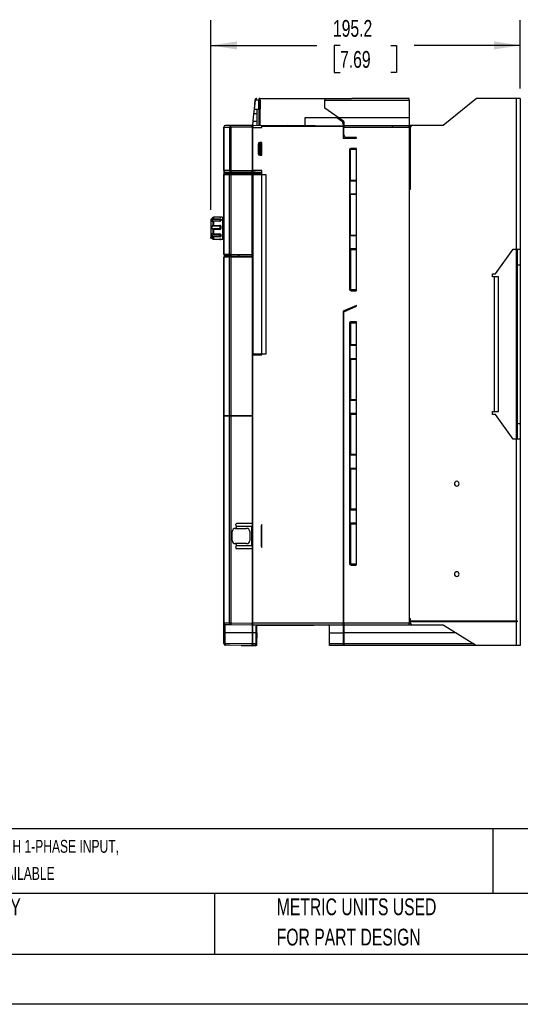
# Model space of a CAD drawing. Header units: millimetres. Extents: x 0 to 1397, y 0 to 1080.
# Tile 3 of 27: x 480 to 796, y 0 to 621. Entities that reach past the tile are written whole.
import ezdxf

# ---------------------------------------------------------------- set-up
doc = ezdxf.new("R2010")
doc.units = ezdxf.units.MM
doc.header["$LTSCALE"] = 5
doc.linetypes.add('CENTERX2', pattern=[20.32, 12.7, -2.54, 2.54, -2.54])
doc.layers.add('DIMENSIONS', color=140, linetype='Continuous', lineweight=25)
doc.layers.add('TEXT', color=140, linetype='Continuous', lineweight=25)
doc.styles.add('SLDTEXTSTYLE0', font='TXT', dxfattribs={"width": 0.7})
doc.dimstyles.new('SLDDIMSTYLE0', dxfattribs={"dimtxt": 10.790039, "dimasz": 16.51, "dimexe": 0, "dimexo": 0.0625, "dimgap": 2.69751, "dimtad": 0, "dimtih": 1, "dimtoh": 1, "dimrnd": 1e-09, "dimzin": 12, "dimdsep": 46, "dimtxsty": 'SLDTEXTSTYLE0', "dimsah": 1, "dimcen": 0.09, "dimadec": 0, "dimazin": 3, "dimtfac": 1, "dimtofl": 0, "dimtmove": 0, "dimatfit": 3, "dimfxl": 0, "dimfrac": 2, "dimtolj": 1, "dimtzin": 12, "dimarcsym": 0})
doc.dimstyles.new('SLDDIMSTYLE5', dxfattribs={"dimtxt": 10.790039, "dimasz": 16.51, "dimexe": 0, "dimexo": 0.0625, "dimgap": 2.69751, "dimtad": 0, "dimtih": 1, "dimtoh": 1, "dimrnd": 1e-09, "dimzin": 4, "dimdsep": 46, "dimtxsty": 'SLDTEXTSTYLE0', "dimsah": 1, "dimcen": 0.09, "dimadec": 0, "dimazin": 1, "dimtfac": 1, "dimtofl": 0, "dimtmove": 0, "dimatfit": 3, "dimfxl": 0, "dimfrac": 2, "dimtolj": 1, "dimtzin": 12, "dimarcsym": 0})

# ---------------------------------------------------------------- blocks, each defined once
blk = doc.blocks.new('SW_NOTE_0')
at = {"layer": 'TEXT', "color": 0, "linetype": 'CENTERX2', "lineweight": 18, "char_height": 8.12941, "attachment_point": 1, "style": 'SLDTEXTSTYLE0'}
for s, insert in [('IRONHORSE ACG SERIES AC GENERAL PURPOSE DRIVE, ENCLOSED, 460 VAC, 30HP WITH 3-PHASE INPUT, 15HP WITH 1-PHASE INPUT,', (0, 10.48)), ('SVC OR V/Hz MODE, F FRAME, RS-485, MODBUS, 100KA SCCR. OPTIONAL ETHERNET/IP AND MODBUS TCP CARD AVAILABLE', (0, -6.65))]:
    blk.add_mtext(s, dxfattribs=dict(at, insert=insert))
blk = doc.blocks.new('SW_NOTE_0_3')
at = {"layer": 'TEXT', "color": 0, "linetype": 'CENTERX2', "lineweight": 18, "char_height": 10.5833, "attachment_point": 1, "style": 'SLDTEXTSTYLE0'}
for s, insert in [('PART DIMENSIONS MAY DIFFER SLIGHTLY', (0, 13.64)), ("DUE TO MANUFACTURER'S VARIANCES", (0, -5.47))]:
    blk.add_mtext(s, dxfattribs=dict(at, insert=insert))
blk = doc.blocks.new('SW_NOTE_0_6')
at = {"layer": 'TEXT', "color": 0, "linetype": 'CENTERX2', "lineweight": 18, "char_height": 10.5833, "attachment_point": 1, "style": 'SLDTEXTSTYLE0'}
for s, insert in [('METRIC UNITS USED', (0, 13.64)), ('FOR PART DESIGN', (0, -5.47))]:
    blk.add_mtext(s, dxfattribs=dict(at, insert=insert))
blk = doc.blocks.new('_D_14')
at = {"layer": 'DIMENSIONS'}
for p, q in [((802.32, 571.45), (850.51, 571.45)), ((834.64, 571.45), (834.64, 418.52)), ((814.12, 398.95), (810.49, 398.95)), ((810.49, 398.95), (810.49, 381.8)), ((855.16, 398.95), (858.78, 398.95)), ((858.78, 398.95), (858.78, 381.8)), ((810.49, 381.8), (814.12, 381.8)), ((834.64, 226.45), (834.64, 379.39)), ((858.78, 381.8), (855.16, 381.8)), ((802.32, 226.45), (850.51, 226.45))]:
    blk.add_line(p, q, dxfattribs=at)
for points in [[(834.64, 571.45), (832.1, 554.94), (837.18, 554.94)], [(834.64, 226.45), (837.18, 242.96), (832.1, 242.96)]]:
    blk.add_solid(points, dxfattribs=at)
at = {"layer": 'DIMENSIONS', "char_height": 10.583, "attachment_point": 1, "style": 'SLDTEXTSTYLE0'}
for s, insert in [('345.0', (814.12, 415.01)), ('13.58', (814.12, 395.45))]:
    blk.add_mtext(s, dxfattribs=dict(at, insert=insert))
blk = doc.blocks.new('_D_15')
at = {"layer": 'DIMENSIONS'}
for p, q in [((600.77, 501.19), (600.77, 620.81)), ((795.97, 577.8), (795.97, 620.81)), ((600.77, 604.94), (667.71, 604.94)), ((682.33, 604.94), (678.71, 604.94)), ((678.71, 604.94), (678.71, 587.79)), ((714.4, 604.94), (718.02, 604.94)), ((718.02, 604.94), (718.02, 587.79)), ((795.97, 604.94), (729.02, 604.94)), ((678.71, 587.79), (682.33, 587.79)), ((718.02, 587.79), (714.4, 587.79))]:
    blk.add_line(p, q, dxfattribs=at)
for points in [[(600.77, 604.94), (617.28, 602.4), (617.28, 607.48)], [(795.97, 604.94), (779.46, 607.48), (779.46, 602.4)]]:
    blk.add_solid(points, dxfattribs=at)
at = {"layer": 'DIMENSIONS', "char_height": 10.583, "attachment_point": 1, "style": 'SLDTEXTSTYLE0'}
for s, insert in [('195.2', (677.85, 621)), ('7.69', (682.33, 601.43))]:
    blk.add_mtext(s, dxfattribs=dict(at, insert=insert))

msp = doc.modelspace()

# ---------------------------------------------------------------- linework, layer by layer
for p, q in [((628.265, 564.732), (628.773, 570.539)), ((628.384, 564.731), (628.895, 570.452)), ((631.101, 564.707), (631.101, 570.452)), ((631.941, 571.447), (631.207, 571.447)), ((631.207, 571.27), (631.207, 571.447)), ((631.463, 571.277), (631.207, 571.27)), ((631.933, 571.447), (631.932, 571.452)), ((631.932, 571.452), (672.266, 571.452)), ((631.938, 570.452), (631.932, 570.452)), ((631.932, 570.452), (631.932, 564.7)), ((631.939, 564.7), (631.938, 570.452)), ((631.939, 570.452), (631.941, 571.447)), ((631.941, 571.447), (689.492, 571.447)), ((672.766, 571.452), (672.766, 571.447)), ((689.492, 571.287), (672.766, 571.169)), ((672.766, 571.169), (672.766, 570.452)), ((672.766, 565.452), (672.766, 570.452)), ((672.766, 570.452), (725.966, 570.452)), ((681.236, 559.452), (672.766, 565.452)), ((689.492, 571.447), (689.492, 571.287)), ((725.966, 571.452), (689.666, 571.452)), ((725.966, 570.452), (725.966, 571.452)), ((725.966, 570.452), (725.966, 559.452)), ((768.466, 571.452), (747.466, 554.452)), ((793.366, 571.452), (768.466, 571.452)), ((793.366, 571.452), (793.366, 476.452)), ((795.966, 571.452), (793.366, 571.452)), ((795.966, 571.452), (795.966, 476.452)), ((627.603, 557.166), (628.003, 561.734)), ((628.003, 561.734), (628.265, 564.732)), ((629.77, 561.719), (628.003, 561.734)), ((628.294, 564.731), (628.384, 564.731)), ((628.384, 564.731), (631.101, 564.707)), ((629.77, 564.719), (629.77, 554.185)), ((631.207, 554.197), (631.207, 564.706)), ((631.932, 564.7), (631.939, 564.7)), ((631.941, 554.204), (631.94, 564.7)), ((660.366, 554.452), (660.366, 559.452)), ((660.366, 559.452), (680.29, 559.452)), ((680.29, 559.452), (683.214, 557.375)), ((684.766, 556.952), (681.236, 559.452)), ((681.236, 559.452), (697.379, 559.452)), ((697.379, 559.452), (697.622, 559.452)), ((697.622, 559.452), (699.733, 559.452)), ((699.733, 559.452), (725.966, 559.452)), ((725.966, 559.452), (725.966, 554.452)), ((608.966, 553.452), (609.062, 553.452)), ((608.966, 525.952), (608.966, 553.452)), ((609.062, 553.452), (612.665, 553.452)), ((609.062, 553.452), (609.062, 525.952)), ((613.497, 554.452), (609.966, 554.452)), ((612.665, 553.452), (612.665, 525.952)), ((612.665, 553.452), (613.497, 553.452)), ((613.497, 553.452), (613.497, 554.452)), ((626.866, 554.452), (613.497, 554.452)), ((613.497, 553.452), (613.497, 525.952)), ((626.866, 553.452), (613.497, 553.452)), ((626.866, 553.452), (626.866, 554.452)), ((626.866, 553.952), (627.366, 553.952)), ((626.866, 553.452), (626.866, 525.952)), ((627.366, 554.452), (627.603, 557.166)), ((649.166, 554.354), (627.366, 554.164)), ((627.366, 553.164), (632.966, 553.212)), ((627.366, 526.022), (627.366, 553.164)), ((627.603, 557.166), (629.77, 557.184)), ((632.966, 553.212), (632.966, 553.952)), ((632.966, 553.952), (684.266, 553.952)), ((649.166, 554.354), (660.366, 554.452)), ((684.266, 554.048), (649.166, 554.354)), ((684.17, 556.022), (684.766, 556.03)), ((684.266, 555.337), (684.266, 554.048)), ((684.266, 553.952), (684.266, 546.452)), ((684.766, 553.952), (684.266, 553.952)), ((684.766, 556.952), (684.766, 554.452)), ((684.766, 554.452), (684.766, 553.452)), ((684.766, 554.452), (715.316, 554.452)), ((684.766, 548.452), (684.766, 553.452)), ((684.766, 553.452), (715.316, 553.452)), ((715.316, 554.452), (715.316, 553.452)), ((715.316, 554.452), (725.966, 554.452)), ((715.316, 553.452), (725.966, 553.452)), ((725.966, 553.452), (725.966, 554.452)), ((727.311, 554.452), (725.966, 554.452)), ((726.966, 553.952), (725.966, 553.952)), ((725.966, 553.452), (725.966, 240.452)), ((727.466, 554.452), (726.466, 553.452)), ((726.466, 553.452), (726.466, 514.152)), ((747.466, 554.452), (727.466, 554.452)), ((692.666, 546.952), (686.266, 546.952)), ((692.666, 546.452), (692.666, 546.952)), ((630.666, 542.702), (630.666, 536.702)), ((631.166, 542.702), (630.666, 542.702)), ((631.166, 536.702), (631.166, 542.702)), ((631.166, 542.702), (631.366, 542.702)), ((631.366, 542.702), (631.366, 536.702)), ((631.866, 542.702), (631.366, 542.702)), ((632.966, 543.702), (631.666, 543.702)), ((631.666, 543.702), (631.666, 543.202)), ((631.666, 543.202), (632.966, 543.202)), ((631.866, 542.702), (631.866, 536.702)), ((631.866, 542.702), (632.966, 542.702)), ((632.966, 535.702), (632.966, 543.702)), ((684.266, 546.452), (692.666, 546.452)), ((630.666, 536.702), (631.166, 536.702)), ((631.366, 536.702), (631.166, 536.702)), ((631.366, 536.702), (631.866, 536.702)), ((632.966, 536.202), (631.666, 536.202)), ((631.666, 536.202), (631.666, 535.702)), ((631.666, 535.702), (632.966, 535.702)), ((632.966, 536.702), (631.866, 536.702)), ((688.266, 538.952), (688.266, 451.152)), ((688.794, 538.952), (688.266, 538.952)), ((688.779, 519.353), (688.794, 538.952)), ((688.794, 538.952), (688.818, 538.952)), ((688.818, 538.952), (688.818, 519.852)), ((692.266, 539.952), (689.266, 539.952)), ((689.266, 539.952), (689.266, 539.424)), ((689.266, 539.424), (692.266, 539.424)), ((689.266, 539.424), (689.266, 539.399)), ((692.266, 539.399), (689.266, 539.399)), ((692.266, 539.424), (692.266, 539.952)), ((692.266, 539.424), (692.266, 539.399)), ((692.666, 450.235), (692.666, 539.868)), ((609.062, 525.952), (608.966, 525.952)), ((608.966, 525.952), (608.966, 523.452)), ((608.966, 523.452), (609.062, 523.452)), ((608.966, 473.212), (608.966, 523.452)), ((612.665, 525.952), (609.062, 525.952)), ((609.062, 523.452), (612.665, 523.452)), ((609.062, 523.452), (609.062, 473.212)), ((609.957, 524.452), (609.957, 524.952)), ((609.966, 524.452), (609.957, 524.452)), ((609.966, 524.952), (613.497, 524.952)), ((609.966, 524.452), (613.497, 524.452)), ((612.665, 525.952), (613.497, 525.952)), ((612.665, 523.452), (613.497, 523.452)), ((612.665, 473.181), (612.665, 523.452)), ((613.497, 525.952), (626.866, 525.952)), ((613.497, 525.952), (613.497, 524.952)), ((613.497, 524.952), (627.366, 524.952)), ((613.497, 524.452), (632.966, 524.452)), ((613.497, 524.452), (613.497, 523.452)), ((613.497, 523.452), (626.866, 523.452)), ((613.497, 523.452), (613.497, 473.181)), ((626.866, 525.086), (626.866, 525.952)), ((627.366, 525.086), (626.866, 525.086)), ((627.366, 524.318), (626.866, 524.318)), ((626.866, 523.452), (626.866, 524.318)), ((626.866, 473.065), (626.866, 523.452)), ((632.966, 525.973), (627.366, 526.022)), ((627.366, 525.155), (627.366, 525.086)), ((627.366, 524.952), (627.366, 525.086)), ((627.366, 525.022), (632.966, 524.973)), ((629.016, 524.973), (627.366, 524.973)), ((627.366, 523.452), (627.366, 524.318)), ((627.366, 523.452), (635.466, 523.452)), ((627.366, 523.452), (627.366, 410.252)), ((628.866, 524.973), (628.866, 524.452)), ((629.016, 524.973), (629.016, 525.008)), ((629.016, 524.452), (629.016, 524.973)), ((632.966, 409.73), (632.966, 525.973)), ((635.466, 523.452), (635.466, 410.252)), ((688.78, 511.338), (688.779, 519.353)), ((688.818, 519.852), (688.785, 519.356)), ((692.666, 519.352), (688.785, 519.353)), ((688.818, 519.852), (692.666, 519.852)), ((688.779, 484.753), (688.78, 511.338)), ((688.785, 511.338), (692.666, 511.351)), ((688.785, 511.341), (688.818, 510.852)), ((688.818, 510.852), (688.818, 485.252)), ((692.666, 510.852), (688.818, 510.852)), ((726.466, 514.152), (725.966, 514.152)), ((600.766, 494.845), (600.766, 493.603)), ((600.766, 493.603), (600.766, 492.752)), ((600.912, 495.198), (601.303, 495.589)), ((600.912, 495.198), (600.912, 489.552)), ((601.178, 494.081), (601.224, 494.31)), ((602.154, 494), (601.752, 493.914)), ((602.192, 493.914), (601.752, 493.914)), ((602.473, 496.518), (602.473, 495.65)), ((606.466, 496.518), (602.473, 496.518)), ((602.473, 495.65), (606.466, 495.65)), ((602.473, 495.65), (602.473, 495.279)), ((602.473, 495.279), (606.466, 495.279)), ((606.466, 494.104), (602.473, 494.104)), ((602.473, 494.034), (602.473, 494.104)), ((602.473, 494.034), (602.473, 493.995)), ((606.466, 494.034), (602.473, 494.034)), ((602.473, 493.995), (602.473, 491.434)), ((606.466, 493.995), (602.473, 493.995)), ((602.473, 491.434), (606.466, 491.434)), ((602.473, 491.434), (602.473, 491.078)), ((602.473, 491.078), (606.466, 491.078)), ((606.501, 496.519), (606.466, 496.52)), ((606.466, 495.65), (606.466, 495.279)), ((606.766, 494.914), (606.466, 494.914)), ((606.466, 494.034), (606.466, 494.104)), ((606.466, 493.995), (606.466, 494.034)), ((606.466, 491.434), (606.466, 491.078)), ((606.466, 491.078), (606.466, 489.19)), ((606.744, 490.88), (606.787, 490.765)), ((606.766, 495.06), (606.766, 494.679)), ((606.766, 494.679), (606.766, 494.265)), ((606.766, 494.265), (606.766, 494.217)), ((606.766, 490.749), (606.766, 489.517)), ((606.769, 495.151), (606.787, 495.149)), ((608.266, 496.552), (607.066, 496.552)), ((607.066, 495.306), (607.066, 494.914)), ((607.066, 494.914), (608.266, 494.914)), ((608.266, 496.552), (608.266, 494.914)), ((608.266, 496.452), (608.766, 496.452)), ((608.266, 494.914), (608.266, 482.552)), ((608.766, 482.652), (608.766, 496.452)), ((600.912, 489.552), (601.303, 489.552)), ((600.912, 489.552), (600.912, 483.905)), ((602.473, 489.128), (602.473, 489.19)), ((606.466, 489.19), (602.473, 489.19)), ((602.473, 489.128), (602.473, 488.869)), ((606.466, 489.128), (602.473, 489.128)), ((602.473, 488.869), (602.473, 486.115)), ((606.466, 488.869), (602.473, 488.869)), ((602.473, 486.115), (606.466, 486.115)), ((602.473, 486.115), (602.473, 485.962)), ((602.473, 485.962), (606.466, 485.962)), ((606.466, 484.531), (602.473, 484.531)), ((602.473, 484.531), (602.473, 484.143)), ((606.466, 489.19), (606.466, 489.128)), ((606.466, 488.869), (606.466, 489.128)), ((606.466, 486.115), (606.466, 485.962)), ((606.466, 485.962), (606.466, 484.531)), ((606.466, 484.143), (606.466, 484.531)), ((606.787, 489.52), (606.744, 489.387)), ((606.787, 484.714), (606.745, 484.682)), ((606.766, 485.624), (606.766, 485.746)), ((606.766, 485.737), (606.766, 484.79)), ((608.766, 490.404), (608.966, 490.405)), ((608.766, 490.29), (608.966, 490.291)), ((608.766, 489.969), (608.966, 489.969)), ((608.966, 488.757), (608.766, 488.754)), ((608.966, 488.685), (608.766, 488.683)), ((608.966, 487.903), (608.766, 487.905)), ((608.766, 487.859), (608.966, 487.856)), ((608.766, 486.686), (608.964, 486.689)), ((608.966, 485.989), (608.766, 485.988)), ((608.766, 485.849), (608.771, 485.849)), ((608.966, 485.811), (608.766, 485.809)), ((608.966, 485.811), (608.766, 485.81)), ((608.966, 487.484), (608.964, 487.484)), ((608.964, 486.689), (608.964, 487.202)), ((608.964, 487.202), (608.966, 487.202)), ((688.766, 476.752), (688.779, 484.753)), ((688.818, 485.252), (688.785, 484.756)), ((692.666, 484.752), (688.785, 484.753)), ((688.818, 485.252), (692.666, 485.252)), ((600.766, 484.44), (600.766, 483.787)), ((600.766, 483.489), (600.766, 483.787)), ((600.766, 483.688), (600.766, 483.589)), ((600.912, 483.905), (601.317, 483.501)), ((601.066, 483.752), (601.066, 483.603)), ((601.215, 483.603), (601.066, 483.603)), ((601.641, 483.189), (601.066, 483.189)), ((606.466, 484.143), (602.473, 484.143)), ((602.473, 484.143), (602.473, 482.809)), ((602.473, 482.869), (602.473, 482.798)), ((602.473, 482.809), (606.466, 482.809)), ((602.473, 482.798), (606.466, 482.798)), ((606.466, 482.584), (602.473, 482.584)), ((606.461, 482.802), (606.49, 482.806)), ((606.466, 482.869), (606.466, 482.798)), ((606.466, 482.813), (606.466, 482.584)), ((607.066, 482.664), (607.066, 482.552)), ((608.266, 482.552), (607.066, 482.552)), ((608.266, 482.652), (608.766, 482.652)), ((608.966, 473.212), (608.966, 473.203)), ((608.966, 473.212), (609.062, 473.212)), ((609.062, 473.212), (612.665, 473.181)), ((609.466, 472.1), (609.466, 471.552)), ((609.514, 472.1), (613.081, 472.131)), ((609.514, 472.1), (609.514, 471.552)), ((612.525, 472.19), (609.957, 472.212)), ((609.957, 472.135), (609.957, 472.212)), ((612.525, 472.135), (609.957, 472.135)), ((612.525, 472.19), (613.488, 472.181)), ((612.525, 472.135), (612.525, 472.19)), ((613.497, 472.135), (612.525, 472.135)), ((612.665, 473.181), (613.497, 473.181)), ((613.081, 472.131), (613.081, 471.552)), ((613.497, 473.181), (613.488, 472.181)), ((626.866, 472.065), (613.488, 472.181)), ((613.497, 473.181), (626.866, 473.065)), ((613.497, 472.135), (615.666, 472.154)), ((613.497, 471.552), (613.497, 472.135)), ((615.666, 472.154), (627.366, 472.052)), ((618.835, 472.135), (617.835, 472.135)), ((618.571, 472.128), (618.571, 472.135)), ((618.991, 472.125), (618.991, 472.133)), ((622.516, 472.103), (621.516, 472.103)), ((627.366, 472.56), (626.866, 472.565)), ((688.766, 476.752), (688.794, 476.724)), ((688.766, 476.752), (692.666, 476.75)), ((688.794, 451.152), (688.794, 476.724)), ((688.794, 476.724), (688.837, 475.901)), ((688.864, 475.901), (688.837, 475.901)), ((688.837, 475.901), (688.837, 451.152)), ((689.266, 476.196), (692.266, 476.196)), ((689.266, 476.196), (689.266, 476.181)), ((692.266, 476.181), (689.266, 476.181)), ((692.266, 476.196), (692.266, 476.181)), ((780.466, 460.863), (791.466, 476.452)), ((791.466, 476.452), (793.366, 476.452)), ((793.366, 476.452), (795.966, 476.452)), ((793.366, 476.452), (793.366, 356.452)), ((794.366, 356.452), (794.366, 476.452)), ((795.966, 476.452), (795.966, 466.452)), ((608.966, 371.552), (608.966, 471.552)), ((609.062, 471.552), (609.063, 371.552)), ((609.062, 471.552), (612.583, 471.552)), ((612.583, 371.552), (612.583, 471.552)), ((613.407, 471.552), (612.583, 471.552)), ((613.407, 471.552), (613.407, 371.552)), ((613.407, 471.552), (626.866, 471.552)), ((626.866, 472.065), (626.866, 472.056)), ((627.366, 472.06), (626.866, 472.065)), ((626.866, 471.552), (626.866, 371.552)), ((794.366, 466.452), (795.966, 466.452)), ((795.966, 466.452), (795.966, 366.452)), ((778.466, 460.863), (780.466, 460.863)), ((778.466, 458.863), (778.466, 460.863)), ((779.866, 458.863), (778.466, 458.863)), ((779.866, 374.04), (779.866, 458.863)), ((782.266, 458.863), (779.866, 458.863)), ((782.266, 374.04), (782.266, 458.863)), ((688.266, 451.152), (688.794, 451.152)), ((688.794, 451.152), (688.837, 451.152)), ((689.266, 450.679), (689.266, 450.722)), ((689.266, 450.722), (692.266, 450.722)), ((692.266, 450.679), (689.266, 450.679)), ((689.266, 450.679), (689.266, 450.152)), ((689.266, 450.152), (692.266, 450.152)), ((692.266, 450.722), (692.266, 450.679)), ((692.266, 450.152), (692.266, 450.679)), ((692.666, 440.913), (684.266, 437.28)), ((684.266, 437.28), (684.266, 240.452)), ((684.766, 436.952), (692.666, 440.368)), ((684.766, 240.452), (684.766, 436.952)), ((686.766, 438.361), (686.766, 437.816)), ((692.666, 440.368), (692.666, 440.913)), ((688.266, 429.552), (688.266, 278.152)), ((688.794, 429.552), (688.266, 429.552)), ((688.794, 429.552), (688.837, 429.552)), ((688.837, 429.552), (688.837, 416.122)), ((692.266, 430.552), (689.266, 430.552)), ((689.266, 430.552), (689.266, 430.024)), ((689.266, 430.024), (692.266, 430.024)), ((689.266, 430.024), (689.266, 429.981)), ((692.266, 429.981), (689.266, 429.981)), ((692.266, 430.024), (692.266, 430.552)), ((692.266, 430.024), (692.266, 429.981)), ((692.666, 277.235), (692.666, 430.468)), ((627.366, 409.681), (627.366, 410.252)), ((635.466, 410.252), (627.366, 410.252)), ((628.366, 409.69), (628.366, 410.252)), ((629.016, 409.695), (629.016, 410.252)), ((688.78, 407.538), (688.779, 415.553)), ((688.821, 416.107), (688.785, 415.556)), ((692.666, 415.552), (688.785, 415.553)), ((688.821, 416.107), (688.837, 416.122)), ((692.666, 416.107), (688.821, 416.107)), ((688.837, 416.122), (692.666, 416.122)), ((627.366, 409.681), (632.966, 409.73)), ((627.366, 240.452), (627.366, 409.681)), ((688.779, 380.953), (688.78, 407.538)), ((688.785, 407.538), (692.666, 407.551)), ((688.785, 407.541), (688.821, 406.996)), ((688.837, 406.981), (688.821, 406.996)), ((688.821, 406.996), (692.666, 406.996)), ((688.837, 406.981), (688.837, 381.398)), ((692.666, 406.981), (688.837, 406.981)), ((688.78, 372.938), (688.779, 380.953)), ((688.815, 381.398), (688.785, 380.956)), ((692.666, 380.952), (688.785, 380.953)), ((692.666, 381.432), (688.815, 381.398)), ((688.779, 346.353), (688.78, 372.938)), ((688.785, 372.938), (692.666, 372.951)), ((688.785, 372.941), (688.821, 372.396)), ((778.466, 374.04), (779.866, 374.04)), ((778.466, 372.04), (778.466, 374.04)), ((779.866, 374.04), (782.266, 374.04)), ((608.966, 371.052), (608.966, 371.552)), ((608.966, 240.603), (608.966, 371.052)), ((609.062, 371.052), (609.062, 240.603)), ((612.583, 371.052), (609.062, 371.052)), ((609.063, 371.552), (612.583, 371.552)), ((609.466, 371.552), (609.466, 371.052)), ((609.514, 371.552), (609.514, 371.052)), ((612.583, 371.552), (613.407, 371.552)), ((612.583, 240.573), (612.583, 371.052)), ((613.407, 371.052), (612.583, 371.052)), ((613.081, 371.052), (613.081, 371.552)), ((613.407, 371.552), (626.866, 371.552)), ((613.407, 371.052), (613.407, 240.573)), ((626.866, 371.052), (613.407, 371.052)), ((613.497, 371.052), (613.497, 371.552)), ((626.866, 371.052), (626.866, 303.452)), ((688.837, 372.381), (688.821, 372.396)), ((688.821, 372.396), (692.666, 372.396)), ((688.837, 372.381), (688.837, 346.922)), ((692.666, 372.381), (688.837, 372.381)), ((780.466, 372.04), (778.466, 372.04)), ((791.466, 356.452), (780.466, 372.04)), ((794.366, 366.452), (795.966, 366.452)), ((795.966, 366.452), (795.966, 356.452)), ((793.366, 356.452), (791.466, 356.452)), ((793.366, 356.452), (793.366, 241.952)), ((795.966, 356.452), (793.366, 356.452)), ((795.966, 356.452), (795.966, 226.452)), ((688.78, 338.338), (688.779, 346.353)), ((688.821, 346.907), (688.785, 346.356)), ((692.666, 346.352), (688.785, 346.353)), ((688.821, 346.907), (688.837, 346.922)), ((692.666, 346.907), (688.821, 346.907)), ((688.837, 346.922), (692.666, 346.922)), ((688.779, 311.753), (688.78, 338.338)), ((688.785, 338.338), (692.666, 338.351)), ((688.785, 338.341), (688.821, 337.796)), ((688.837, 337.781), (688.821, 337.796)), ((688.821, 337.796), (692.666, 337.796)), ((688.837, 337.781), (688.837, 312.322)), ((692.666, 337.781), (688.837, 337.781)), ((688.766, 303.752), (688.779, 311.753)), ((688.821, 312.307), (688.785, 311.756)), ((692.666, 311.752), (688.785, 311.753)), ((688.821, 312.307), (688.837, 312.322)), ((692.666, 312.307), (688.821, 312.307)), ((688.837, 312.322), (692.666, 312.322)), ((614.366, 292.652), (614.366, 298.252)), ((616.366, 300.252), (616.971, 300.252)), ((616.971, 300.252), (616.971, 301.606)), ((617.314, 301.539), (616.971, 301.606)), ((616.971, 300.252), (623.366, 300.252)), ((626.366, 301.46), (617.314, 301.539)), ((617.322, 303.452), (626.866, 303.452)), ((625.366, 298.252), (625.366, 292.652)), ((626.366, 301.46), (626.366, 289.443)), ((626.866, 301.456), (626.366, 301.46)), ((626.866, 303.452), (627.366, 303.452)), ((626.866, 303.452), (626.866, 287.452)), ((632.666, 301.952), (632.666, 288.952)), ((632.966, 301.952), (632.666, 301.952)), ((632.966, 288.237), (632.966, 302.666)), ((688.766, 303.752), (688.794, 303.724)), ((688.766, 303.752), (692.666, 303.751)), ((688.794, 278.152), (688.794, 303.724)), ((688.794, 303.724), (688.821, 303.196)), ((688.821, 303.196), (692.666, 303.196)), ((688.837, 303.181), (688.821, 303.196)), ((688.837, 303.181), (688.837, 278.152)), ((692.666, 303.181), (688.837, 303.181)), ((616.971, 290.652), (616.366, 290.652)), ((616.971, 289.297), (616.971, 290.652)), ((623.366, 290.652), (616.971, 290.652)), ((616.971, 289.297), (617.314, 289.364)), ((617.314, 289.364), (626.366, 289.443)), ((626.866, 287.452), (617.322, 287.452)), ((626.366, 289.443), (626.866, 289.447)), ((626.866, 287.452), (626.866, 240.456)), ((627.366, 287.452), (626.866, 287.452)), ((632.666, 288.952), (632.966, 288.952)), ((688.266, 278.152), (688.794, 278.152)), ((688.794, 278.152), (688.837, 278.152)), ((689.266, 277.679), (689.266, 277.722)), ((689.266, 277.722), (692.266, 277.722)), ((692.266, 277.679), (689.266, 277.679)), ((689.266, 277.679), (689.266, 277.152)), ((689.266, 277.152), (692.266, 277.152)), ((692.266, 277.679), (692.266, 277.722)), ((692.266, 277.152), (692.266, 277.679)), ((725.966, 243.452), (726.466, 243.452)), ((726.466, 242.306), (725.966, 242.309)), ((726.466, 243.452), (726.466, 241.952)), ((608.966, 240.603), (609.062, 240.603)), ((608.966, 234.452), (608.966, 240.603)), ((609.062, 240.603), (612.583, 240.573)), ((609.957, 239.604), (613.407, 239.573)), ((609.957, 234.452), (609.957, 239.604)), ((612.583, 240.573), (613.407, 240.573)), ((613.407, 240.573), (626.866, 240.456)), ((613.407, 239.573), (626.866, 239.456)), ((627.366, 240.452), (626.866, 240.452)), ((626.866, 239.952), (627.366, 239.952)), ((626.866, 239.456), (626.866, 234.452)), ((684.266, 240.452), (627.366, 240.452)), ((627.366, 239.452), (627.366, 240.452)), ((627.366, 239.452), (684.266, 239.452)), ((627.366, 234.452), (627.366, 239.452)), ((629.77, 234.447), (629.811, 239.213)), ((629.866, 226.43), (629.866, 239.303)), ((630.29, 239.191), (630.315, 239.183)), ((665.766, 239.192), (630.315, 239.192)), ((630.315, 239.166), (630.315, 239.192)), ((630.315, 239.166), (665.766, 239.166)), ((665.766, 239.452), (665.766, 239.192)), ((665.766, 239.166), (665.766, 239.192)), ((675.766, 234.452), (675.766, 238.452)), ((684.766, 241.352), (684.266, 241.352)), ((684.766, 240.852), (684.266, 240.852)), ((684.266, 239.452), (684.266, 240.452)), ((684.266, 239.452), (684.266, 234.452)), ((725.966, 240.452), (684.766, 240.452)), ((684.766, 240.452), (684.766, 239.452)), ((684.766, 239.452), (725.966, 239.452)), ((684.766, 239.452), (684.766, 234.452)), ((725.966, 241.952), (794.166, 241.952)), ((725.966, 241.308), (726.466, 241.308)), ((725.966, 239.452), (725.966, 240.452)), ((725.966, 239.452), (727.466, 239.452)), ((793.366, 241.338), (726.466, 241.338)), ((726.466, 241.338), (726.466, 240.452)), ((726.466, 240.452), (727.466, 239.452)), ((727.466, 239.452), (747.466, 239.452)), ((747.466, 239.452), (768.466, 226.452)), ((794.166, 241.319), (793.366, 241.338)), ((793.366, 241.338), (793.366, 226.452)), ((794.166, 241.952), (794.166, 241.319)), ((608.966, 234.452), (609.957, 234.452)), ((608.966, 227.603), (608.966, 234.452)), ((626.866, 234.452), (609.957, 234.452)), ((609.957, 227.603), (609.957, 234.452)), ((627.366, 234.452), (626.866, 234.452)), ((626.866, 234.452), (626.866, 227.456)), ((629.27, 234.452), (627.366, 234.452)), ((627.366, 227.452), (627.366, 234.452)), ((629.27, 234.452), (629.209, 227.452)), ((629.27, 234.452), (629.77, 234.447)), ((629.77, 234.447), (629.709, 227.447)), ((675.766, 234.452), (684.266, 234.452)), ((675.766, 227.452), (675.766, 234.452)), ((684.266, 234.452), (684.266, 227.452)), ((684.766, 234.452), (684.266, 234.452)), ((684.766, 234.452), (684.766, 227.452)), ((755.543, 234.452), (684.766, 234.452)), ((626.866, 227.456), (609.957, 227.603)), ((612.813, 226.579), (609.957, 226.579)), ((626.866, 226.456), (612.813, 226.579)), ((621.366, 226.452), (627.056, 226.452)), ((627.366, 227.452), (626.866, 227.452)), ((626.866, 226.952), (627.366, 226.952)), ((629.866, 226.43), (626.866, 226.456)), ((629.209, 227.452), (627.366, 227.452)), ((627.366, 226.452), (627.366, 227.452)), ((627.366, 226.452), (629.204, 226.452)), ((629.204, 226.452), (629.205, 226.525)), ((629.209, 227.452), (629.709, 227.447)), ((629.704, 226.947), (629.709, 227.447)), ((684.266, 227.452), (675.766, 227.452)), ((675.766, 226.452), (675.766, 227.452)), ((684.266, 226.452), (675.766, 226.452)), ((684.266, 228.352), (684.766, 228.352)), ((684.766, 227.852), (684.266, 227.852)), ((684.266, 227.452), (684.266, 226.452)), ((684.456, 226.452), (684.266, 226.452)), ((684.766, 227.452), (684.766, 226.452)), ((766.85, 227.452), (684.766, 227.452)), ((768.311, 226.452), (684.766, 226.452)), ((793.366, 226.452), (768.466, 226.452)), ((779.466, 226.452), (779.47, 226.448)), ((792.462, 226.448), (792.466, 226.452)), ((795.966, 226.452), (793.366, 226.452)), ((794.166, 226.452), (793.521, 226.452))]:
    msp.add_line(p, q)
at = {"color": 7, "linetype": 'Continuous'}
msp.add_line((1397.012, 0.013), (0.012, 0.013), dxfattribs=at)
at = {"flags": 128}
for points in [[(628.895, 570.452), (628.802, 570.497), (628.773, 570.539)], [(631.101, 570.452), (630.809, 570.452), (630.521, 570.452), (630.238, 570.452), (629.96, 570.452), (629.686, 570.452), (629.418, 570.452), (629.154, 570.452), (628.895, 570.452)], [(631.101, 570.452), (631.176, 570.452), (631.261, 570.452), (631.357, 570.452), (631.461, 570.452), (631.573, 570.452), (631.689, 570.452), (631.81, 570.452), (631.932, 570.452)], [(631.939, 570.452), (631.941, 570.46), (631.941, 570.476), (631.938, 570.533), (631.904, 570.771), (631.8, 571.039), (631.661, 571.204), (631.568, 571.258), (631.463, 571.277)], [(627.366, 554.164), (627.366, 554.115), (627.366, 553.942), (627.366, 553.8), (627.366, 553.619), (627.366, 553.404), (627.366, 553.164)], [(684.266, 553.949), (684.266, 554.023), (684.266, 554.048)], [(692.666, 539.868), (692.47, 539.931), (692.266, 539.952)], [(600.766, 492.752), (600.766, 491.475), (600.766, 491.463), (600.766, 491.373), (600.766, 490.05), (600.766, 490.043), (600.766, 489.973), (600.766, 489.772), (600.766, 489.625), (600.766, 489.583), (600.766, 489.561), (600.766, 489.556), (600.766, 489.553), (600.766, 489.552), (600.766, 489.552), (600.766, 489.507), (600.766, 489.107), (600.766, 487.199), (600.766, 485.99), (600.766, 485.085), (600.766, 484.467), (600.766, 484.259)], [(601.542, 493.772), (601.384, 493.782), (601.227, 493.897), (601.178, 494.081)], [(602.119, 496.373), (601.598, 495.872), (601.303, 495.589), (601.303, 495.589)], [(602.332, 489.201), (601.721, 489.479), (601.488, 489.735), (601.415, 489.902), (601.39, 490.075), (601.415, 490.249), (601.488, 490.425), (601.721, 490.708), (602.332, 491.059)], [(601.752, 493.914), (601.545, 493.945), (601.426, 494.03), (601.395, 494.101), (601.394, 494.188), (601.421, 494.288), (601.478, 494.401), (601.627, 494.603), (601.854, 494.84), (602.332, 495.236)], [(601.515, 494.82), (601.668, 495.031), (602.119, 495.518)], [(602.119, 493.91), (601.672, 493.764), (601.542, 493.772)], [(602.119, 496.373), (602.119, 496.33), (602.119, 496.267), (602.119, 496.187), (602.119, 496.088), (602.119, 495.971), (602.119, 495.837), (602.119, 495.686), (602.119, 495.518)], [(602.119, 493.91), (602.119, 493.627), (602.119, 493.334), (602.119, 493.03), (602.119, 492.716), (602.119, 492.394), (602.119, 492.064), (602.119, 491.728), (602.119, 491.385)], [(602.332, 495.236), (602.396, 495.268), (602.473, 495.279)], [(602.332, 491.059), (602.396, 491.074), (602.473, 491.078)], [(606.466, 495.65), (606.689, 495.627), (606.793, 495.599), (606.883, 495.56), (607.018, 495.45), (607.066, 495.306)], [(606.466, 494.914), (606.466, 494.961), (606.466, 495.007), (606.466, 495.054), (606.466, 495.1), (606.466, 495.145), (606.466, 495.191), (606.466, 495.235), (606.466, 495.279)], [(606.466, 495.279), (606.533, 495.275), (606.593, 495.263), (606.682, 495.224), (606.721, 495.191), (606.745, 495.155), (606.766, 495.06)], [(606.466, 494.914), (606.466, 494.719), (606.466, 494.531), (606.466, 494.358), (606.466, 494.268)], [(606.766, 494.265), (606.745, 494.195), (606.719, 494.16), (606.682, 494.128), (606.637, 494.1), (606.584, 494.078), (606.526, 494.065), (606.466, 494.061)], [(607.066, 494.914), (607.066, 494.862), (607.066, 494.809), (607.066, 494.755), (607.066, 494.7), (607.066, 494.645), (607.066, 494.59), (607.066, 494.533), (607.066, 494.476)], [(607.066, 490.802), (607.066, 490.643), (607.066, 490.483), (607.066, 490.323), (607.066, 490.162), (607.066, 490), (607.066, 489.839), (607.066, 489.677), (607.066, 489.516)], [(608.766, 492.143), (608.788, 492.184), (608.83, 492.207), (608.861, 492.217), (608.895, 492.224), (608.93, 492.228), (608.966, 492.23)], [(602.119, 484.262), (601.665, 484.733), (601.378, 485.142), (601.225, 485.477), (601.178, 485.752), (601.226, 485.978), (601.379, 486.15), (601.667, 486.241), (602.119, 486.178)], [(602.119, 488.893), (601.558, 489.214), (601.303, 489.552), (601.303, 489.552)], [(602.332, 484.57), (601.721, 485.085), (601.488, 485.39), (601.415, 485.552), (601.39, 485.695), (601.415, 485.818), (601.488, 485.92), (601.721, 486.031), (601.957, 486.018)], [(602.119, 488.893), (602.119, 488.537), (602.119, 488.184), (602.119, 487.835), (602.119, 487.491), (602.119, 487.152), (602.119, 486.82), (602.119, 486.495), (602.119, 486.178)], [(602.218, 486.012), (602.259, 485.993), (602.332, 485.999)], [(602.473, 489.19), (602.396, 489.192), (602.332, 489.201)], [(602.473, 484.531), (602.396, 484.541), (602.332, 484.57)], [(607.066, 484.577), (607.021, 484.401), (606.885, 484.259), (606.798, 484.21), (606.695, 484.173), (606.583, 484.15), (606.466, 484.143)], [(607.066, 485.566), (606.951, 485.579), (606.854, 485.616), (606.789, 485.671), (606.766, 485.737)], [(607.066, 485.566), (607.066, 485.434), (607.066, 485.304), (607.066, 485.177), (607.066, 485.052), (607.066, 484.929), (607.066, 484.809), (607.066, 484.692), (607.066, 484.577)], [(608.964, 487.484), (608.81, 487.365), (608.777, 487.314), (608.766, 487.263)], [(608.812, 486.758), (608.867, 486.745), (608.964, 486.689)], [(608.963, 487.33), (608.964, 487.262), (608.964, 487.202)], [(601.066, 483.603), (601.006, 483.607), (600.949, 483.618), (600.851, 483.658), (600.788, 483.718), (600.766, 483.787)], [(601.066, 483.603), (601.066, 483.512), (601.066, 483.43), (601.066, 483.358), (601.066, 483.299), (601.066, 483.251), (601.066, 483.217), (601.066, 483.196), (601.066, 483.189)], [(602.119, 482.73), (601.665, 483.166), (601.378, 483.441), (601.225, 483.595), (601.178, 483.662), (601.226, 483.652), (601.379, 483.555), (601.667, 483.337), (602.119, 482.948)], [(602.119, 484.262), (602.119, 484.042), (602.119, 483.836), (602.119, 483.646), (602.119, 483.472), (602.119, 483.315), (602.119, 483.175), (602.119, 483.053), (602.119, 482.948)], [(606.466, 482.584), (606.571, 482.587), (606.652, 482.598), (606.709, 482.617), (606.744, 482.647), (606.744, 482.648)], [(609.466, 472.1), (609.478, 472.1), (609.514, 472.1)], [(626.866, 472.065), (626.866, 472.113), (626.866, 472.286), (626.866, 472.428), (626.866, 472.609), (626.866, 472.824), (626.866, 473.065)], [(692.266, 450.152), (692.47, 450.173), (692.666, 450.235)], [(688.779, 415.553), (688.78, 418.131), (688.786, 422.552), (688.794, 429.552)], [(692.666, 430.468), (692.47, 430.531), (692.266, 430.552)], [(692.266, 277.152), (692.47, 277.173), (692.666, 277.235)], [(626.866, 239.456), (626.866, 239.532), (626.866, 239.749), (626.866, 240.073), (626.866, 240.456)], [(629.311, 238.784), (629.306, 238.197), (629.297, 237.294), (629.285, 236.037), (629.27, 234.452)], [(630.315, 239.192), (630.102, 239.185), (629.9, 239.164), (629.595, 239.09), (629.392, 238.969), (629.332, 238.882), (629.311, 238.784)], [(675.766, 238.452), (675.695, 238.821), (675.482, 239.15), (674.766, 239.452)], [(608.966, 227.603), (609.041, 227.603), (609.256, 227.603), (609.577, 227.603), (609.957, 227.603)], [(619.866, 226.452), (619.98, 226.452), (620.305, 226.452), (620.542, 226.452), (620.813, 226.452), (621.366, 226.452)], [(626.866, 226.456), (626.866, 226.532), (626.866, 226.749), (626.866, 227.073), (626.866, 227.456)]]:
    msp.add_lwpolyline(points, dxfattribs=at)
for centre, radius, start, end in [((629.77, 570.452), 1, 90, 175), ((629.837, 570.51), 0.944, 94.074583, 183.563945), ((632.173, 570.474), 1.072, 131.508363, 181.185131), ((631.932, 570.757), 0.695, 89.999485, 96.524574), ((633.081, 743.878), 179.182, 269.367109, 269.632749), ((609.966, 553.452), 1, 90, 180), ((610.017, 553.498), 0.955, 93.049912, 182.755315), ((613.59, 553.529), 0.927, 95.74443, 184.773587), ((638.568, 554.071), 10.602, 359.356426, 1.530513), ((681.766, 555.337), 2.5, 360, 54.612115), ((686.266, 548.452), 1.5, 180, 270), ((631.666, 542.702), 1, 90, 179.999993), ((631.666, 542.702), 0.5, 90, 180.000001), ((631.666, 536.702), 1, 179.999999, 269.999993), ((631.666, 536.702), 0.5, 179.999998, 270.000001), ((689.266, 538.952), 1, 89.999999, 180), ((689.266, 538.952), 0.472, 89.999999, 180.000002), ((689.266, 538.952), 0.448, 90, 180), ((692.266, 538.952), 0.472, 32.130891, 90), ((692.266, 538.952), 0.448, 26.676373, 90), ((609.966, 525.952), 1, 180, 270), ((609.966, 523.452), 1, 90.499962, 180), ((610.017, 525.906), 0.955, 177.244685, 266.950088), ((610.017, 523.498), 0.955, 93.050772, 182.754455), ((613.59, 525.874), 0.927, 175.226413, 264.25557), ((613.59, 523.529), 0.927, 95.74443, 184.773587), ((787.115, 525.592), 159.749, 179.8456, 180.156438), ((601.266, 494.844), 0.5, 135.000006, 179.995988), ((602.576, 490.083), 1.379, 109.320386, 202.686499), ((602.463, 493.94), 1.294, 137.125817, 163.374094), ((602.473, 496.015), 0.504, 89.981136, 134.560027), ((602.467, 495.127), 0.523, 89.386426, 131.686994), ((602.83, 495.833), 0.777, 203.916441, 230.116403), ((602.262, 493.913), 0.142, 60.690192, 181.526806), ((602.463, 493.262), 0.733, 89.202532, 117.931622), ((602.446, 490.323), 1.111, 88.632663, 107.119063), ((602.527, 491.418), 0.409, 184.659342, 241.45714), ((602.468, 493.469), 0.635, 89.585455, 115.633423), ((606.507, 501.203), 4.685, 269.498354, 276.853098), ((606.51, 494.555), 0.562, 265.53619, 351.903676), ((606.457, 490.825), 0.609, 357.889369, 89.191276), ((606.46, 490.772), 0.306, 355.708753, 88.943867), ((607.042, 495.03), 0.277, 84.969139, 173.876404), ((607.028, 494.211), 0.268, 81.862, 168.390312), ((606.993, 490.342), 0.466, 81.029362, 119.232596), ((607.055, 496.283), 0.269, 87.68441, 151.738802), ((602.467, 488.881), 0.348, 112.91021, 178.059541), ((602.438, 490.952), 2.083, 261.21657, 270.973977), ((602.461, 487.07), 0.955, 249.012927, 270.691922), ((602.293, 486.168), 0.173, 176.665912, 244.555946), ((602.73, 484.069), 0.64, 128.474899, 162.454526), ((602.471, 486.772), 0.806, 251.617967, 270.175228), ((606.461, 489.495), 0.305, 270.852303, 4.19541), ((606.452, 489.484), 0.615, 271.319218, 2.997185), ((606.49, 485.539), 0.577, 2.689375, 92.385731), ((606.488, 485.705), 0.279, 6.594135, 94.640446), ((606.493, 484.803), 0.273, 264.313092, 357.29416), ((606.991, 504.205), 14.689, 269.123109, 270.293301), ((607.029, 484.842), 0.268, 191.236716, 277.960839), ((608.808, 486.715), 0.0427, 85.833015, 185.642794), ((595.796, 487.454), 13.167, 359.461686, 0.128308), ((601.266, 484.259), 0.5, 180.020103, 225), ((601.066, 483.489), 0.3, 180.011314, 270.000006), ((601.355, 483.817), 0.228, 226.094659, 261.688062), ((602.463, 484.697), 0.555, 231.681712, 270.983557), ((602.472, 483.327), 0.517, 227.091887, 270.152021), ((602.473, 483.089), 0.504, 225.43997, 270.018863), ((606.592, 482.018), 0.801, 53.743945, 99.060133), ((607.066, 482.852), 0.3, 180.000187, 270), ((607.066, 482.852), 0.3, 213.183197, 270.008715), ((607.048, 482.918), 0.255, 214.804035, 274.069637), ((609.966, 473.212), 1, 180, 269.500013), ((609.956, 473.2), 0.99, 179.803835, 246.69451), ((610.016, 473.165), 0.955, 177.164587, 266.479394), ((613.588, 473.102), 0.926, 175.087642, 263.802664), ((614.069, 382.725), 89.412, 90.366799, 90.633201), ((689.255, 475.789), 0.407, 88.527571, 164.003141), ((689.266, 475.752), 0.429, 90.000017, 159.55728), ((692.277, 475.791), 0.406, 16.221563, 91.501751), ((692.266, 475.752), 0.429, 20.978151, 89.999901), ((689.266, 451.152), 1, 179.999998, 269.999994), ((689.266, 451.152), 0.472, 179.999997, 270.000002), ((689.266, 451.152), 0.429, 180, 270.000002), ((692.266, 451.152), 0.429, 270, 338.74037), ((692.266, 451.152), 0.472, 269.999992, 327.869109), ((689.266, 429.552), 1, 89.999999, 180), ((689.266, 429.552), 0.472, 89.999999, 180), ((689.266, 429.552), 0.429, 90, 180.000002), ((692.266, 429.552), 0.472, 32.130891, 90), ((692.266, 429.552), 0.429, 21.25963, 90), ((755.966, 328.452), 1.5, 90, 270), ((755.966, 328.452), 1.5, 270, 90), ((616.342, 298.275), 1.977, 89.317311, 180.682689), ((617.322, 302.495), 0.956, 90.024564, 248.414331), ((623.389, 298.275), 1.977, 359.316935, 90.683065), ((633.666, 301.952), 1, 134.427004, 180), ((616.342, 292.628), 1.977, 179.31731, 270.68269), ((623.389, 292.628), 1.977, 269.317242, 0.682758), ((617.322, 288.408), 0.956, 111.585683, 269.975443), ((633.666, 288.952), 1, 180, 225.572996), ((689.266, 278.152), 1, 180.000008, 269.999993), ((689.266, 278.152), 0.472, 180.000008, 270), ((689.266, 278.152), 0.429, 180, 270), ((692.266, 278.152), 0.429, 270, 338.74037), ((692.266, 278.152), 0.472, 269.99999, 327.869109), ((755.966, 271.452), 1.5, 90, 270), ((755.966, 271.452), 1.5, 270, 90), ((609.966, 240.603), 1, 180, 269.5), ((610.016, 240.556), 0.955, 177.164591, 266.479336), ((613.506, 240.495), 0.927, 175.133781, 263.86764), ((642.099, 240.073), 28.697, 179.000081, 180.996713), ((629.343, 239.253), 0.47, 266.094509, 355.151478), ((609.966, 227.603), 1, 180, 269.509212), ((638.298, 227.109), 28.345, 179.000763, 181.022215), ((629.195, 227.033), 0.511, 270.197204, 356.635696), ((629.204, 226.952), 0.5, 270, 359.499781), ((415.739, 227.752), 213.47, 359.670611, 359.919406)]:
    msp.add_arc(centre, radius, start, end)
at = {"layer": 'TEXT'}
for p, q in [((1365.25, 110.631), (31.75, 110.631)), ((778.794, 110.631), (778.794, 69.85)), ((1365.25, 69.85), (31.75, 69.85)), ((603.232, 69.85), (603.232, 31.75)), ((31.75, 31.75), (1365.25, 31.75))]:
    msp.add_line(p, q, dxfattribs=at)

# ---------------------------------------------------------------- block references
at = {"layer": 'TEXT', "linetype": 'CENTERX2', "lineweight": 18}
for name, p in [('SW_NOTE_0', (40.516, 93.264)), ('SW_NOTE_0_3', (275.596, 53.177)), ('SW_NOTE_0_6', (642.392, 53.177))]:
    msp.add_blockref(name, p, dxfattribs=at)

# ---------------------------------------------------------------- dimensions: what is measured, and where the dimension line sits
at = {"layer": 'DIMENSIONS'}
for base, p1, p2, angle, dimstyle, picture, middle in [((795.966, 604.938), (600.766, 494.845), (795.966, 571.452), 0, 'SLDDIMSTYLE0', '_D_15', (698.366, 604.938)), ((834.637, 226.452), (795.966, 571.452), (795.966, 226.452), 90, 'SLDDIMSTYLE5', '_D_14', (834.637, 398.952))]:
    dim = msp.add_linear_dim(base=base, p1=p1, p2=p2, angle=angle, dimstyle=dimstyle, dxfattribs=at)
    dim.commit()
    dim.dimension.update_dxf_attribs({"geometry": picture, "text_midpoint": middle, "dimtype": 160})

doc.saveas('drawing.dxf')
